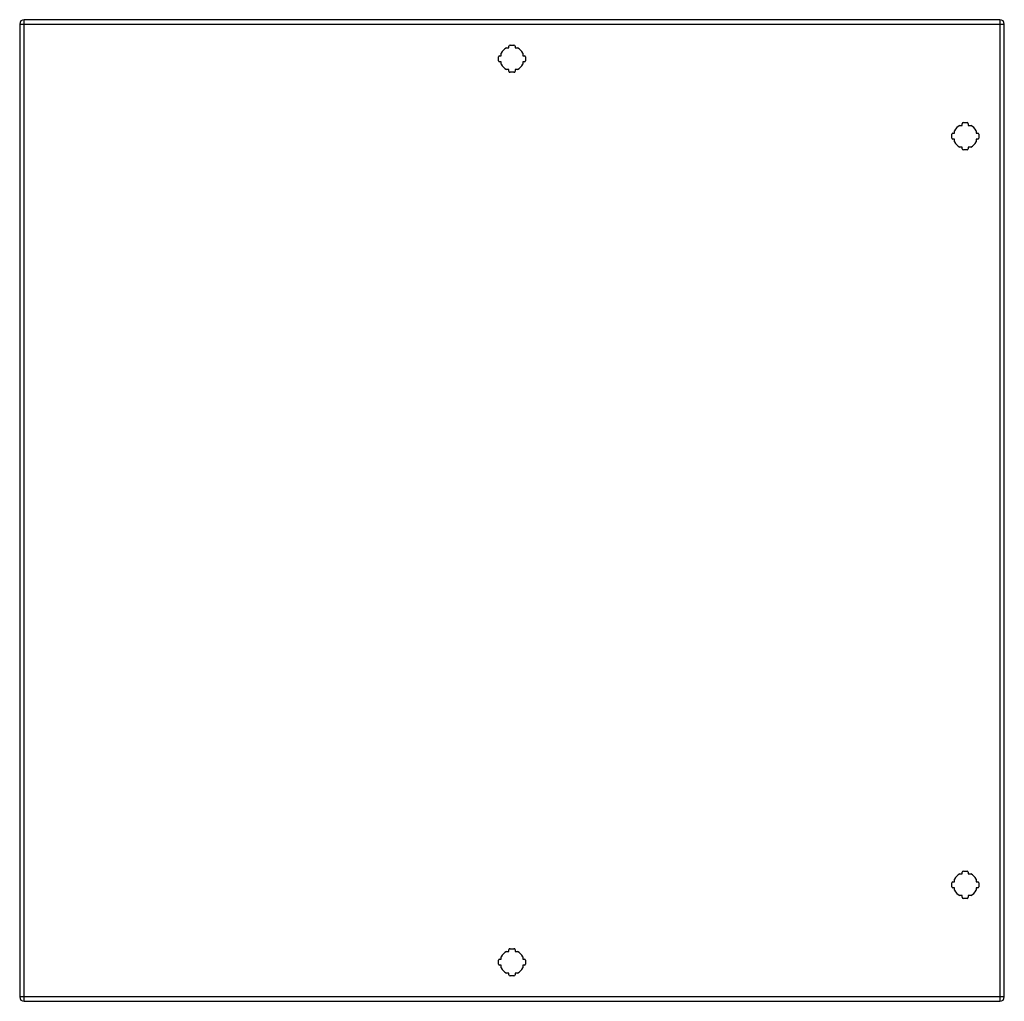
# Model space of a CAD drawing. Header units: inches. Extents: x 34 to 69.9, y 9.5 to 45.3.
import ezdxf

# ---------------------------------------------------------------- set-up
doc = ezdxf.new("R2010")
doc.units = ezdxf.units.IN
doc.header["$MEASUREMENT"] = 0
doc.layers.add('Visible Edges(ANSI)', color=7, linetype='Continuous', lineweight=25)
doc.layers.add('Visible Tangent Edges(ANSI)', color=7, linetype='Continuous', lineweight=25)

msp = doc.modelspace()

# ---------------------------------------------------------------- linework, layer by layer
at = {"layer": 'Visible Edges(ANSI)'}
for p, q in [((69.767, 45.303), (34.171, 45.303)), ((34.01, 45.142), (34.01, 9.661)), ((69.928, 9.661), (69.928, 45.142)), ((51.769, 44.275), (51.859, 44.275)), ((51.859, 44.275), (51.859, 44.335)), ((51.898, 44.374), (52.039, 44.374)), ((52.079, 44.335), (52.079, 44.275)), ((52.079, 44.275), (52.168, 44.275)), ((51.474, 43.808), (51.474, 43.95)), ((51.513, 43.989), (51.573, 43.989)), ((51.573, 43.989), (51.573, 44.078)), ((52.364, 44.078), (52.364, 43.989)), ((52.364, 43.989), (52.424, 43.989)), ((52.464, 43.95), (52.464, 43.808)), ((51.573, 43.769), (51.513, 43.769)), ((51.573, 43.68), (51.573, 43.769)), ((51.859, 43.483), (51.769, 43.483)), ((51.859, 43.423), (51.859, 43.483)), ((52.168, 43.483), (52.079, 43.483)), ((52.079, 43.483), (52.079, 43.423)), ((52.424, 43.769), (52.364, 43.769)), ((52.364, 43.769), (52.364, 43.68)), ((52.039, 43.384), (51.898, 43.384)), ((68.304, 41.449), (68.394, 41.449)), ((68.394, 41.449), (68.394, 41.509)), ((68.433, 41.548), (68.574, 41.548)), ((68.614, 41.509), (68.614, 41.449)), ((68.614, 41.449), (68.703, 41.449)), ((68.009, 40.982), (68.009, 41.124)), ((68.048, 41.163), (68.108, 41.163)), ((68.108, 41.163), (68.108, 41.252)), ((68.899, 41.252), (68.899, 41.163)), ((68.899, 41.163), (68.959, 41.163)), ((68.999, 41.124), (68.999, 40.982)), ((68.108, 40.943), (68.048, 40.943)), ((68.108, 40.854), (68.108, 40.943)), ((68.394, 40.657), (68.304, 40.657)), ((68.394, 40.597), (68.394, 40.657)), ((68.703, 40.657), (68.614, 40.657)), ((68.614, 40.657), (68.614, 40.597)), ((68.959, 40.943), (68.899, 40.943)), ((68.899, 40.943), (68.899, 40.854)), ((68.574, 40.558), (68.433, 40.558)), ((68.304, 14.146), (68.394, 14.146)), ((68.394, 14.146), (68.394, 14.206)), ((68.433, 14.245), (68.574, 14.245)), ((68.614, 14.206), (68.614, 14.146)), ((68.614, 14.146), (68.703, 14.146)), ((68.009, 13.679), (68.009, 13.821)), ((68.048, 13.86), (68.108, 13.86)), ((68.108, 13.86), (68.108, 13.949)), ((68.899, 13.949), (68.899, 13.86)), ((68.899, 13.86), (68.959, 13.86)), ((68.999, 13.821), (68.999, 13.679)), ((68.108, 13.64), (68.048, 13.64)), ((68.108, 13.551), (68.108, 13.64)), ((68.394, 13.354), (68.304, 13.354)), ((68.394, 13.294), (68.394, 13.354)), ((68.703, 13.354), (68.614, 13.354)), ((68.614, 13.354), (68.614, 13.294)), ((68.959, 13.64), (68.899, 13.64)), ((68.899, 13.64), (68.899, 13.551)), ((68.574, 13.255), (68.433, 13.255)), ((51.769, 11.32), (51.859, 11.32)), ((51.859, 11.32), (51.859, 11.38)), ((51.898, 11.419), (52.039, 11.419)), ((52.079, 11.38), (52.079, 11.32)), ((52.079, 11.32), (52.168, 11.32)), ((51.474, 10.853), (51.474, 10.995)), ((51.513, 11.034), (51.573, 11.034)), ((51.573, 10.814), (51.513, 10.814)), ((51.573, 11.034), (51.573, 11.123)), ((51.573, 10.725), (51.573, 10.814)), ((52.364, 11.123), (52.364, 11.034)), ((52.364, 11.034), (52.424, 11.034)), ((52.364, 10.814), (52.364, 10.725)), ((52.424, 10.814), (52.364, 10.814)), ((52.464, 10.995), (52.464, 10.853)), ((51.859, 10.528), (51.769, 10.528)), ((51.859, 10.468), (51.859, 10.528)), ((52.039, 10.429), (51.898, 10.429)), ((52.168, 10.528), (52.079, 10.528)), ((52.079, 10.528), (52.079, 10.468)), ((34.171, 9.5), (69.767, 9.5))]:
    msp.add_line(p, q, dxfattribs=at)
for centre, radius, start, end in [((34.171, 45.142), 0.161, 90, 180), ((69.767, 45.142), 0.161, 0, 90), ((51.969, 43.879), 0.443, 116.7049, 153.2951), ((51.898, 44.335), 0.0394, 90, 180), ((52.039, 44.335), 0.0394, 0, 90), ((51.969, 43.879), 0.443, 26.7049, 63.2951), ((51.513, 43.95), 0.0394, 90, 180), ((52.424, 43.95), 0.0394, 0, 90), ((51.513, 43.808), 0.0394, 180, 270), ((51.969, 43.879), 0.443, 206.7049, 243.2951), ((51.969, 43.879), 0.443, 296.7049, 333.2951), ((52.424, 43.808), 0.0394, 270, 0), ((51.898, 43.423), 0.0394, 180, 270), ((52.039, 43.423), 0.0394, 270, 0), ((68.504, 41.053), 0.443, 116.7049, 153.2951), ((68.433, 41.509), 0.0394, 90, 180), ((68.574, 41.509), 0.0394, 0, 90), ((68.504, 41.053), 0.443, 26.7049, 63.2951), ((68.048, 41.124), 0.0394, 90, 180), ((68.048, 40.982), 0.0394, 180, 270), ((68.959, 41.124), 0.0394, 0, 90), ((68.959, 40.982), 0.0394, 270, 0), ((68.504, 41.053), 0.443, 206.7049, 243.2951), ((68.433, 40.597), 0.0394, 180, 270), ((68.574, 40.597), 0.0394, 270, 0), ((68.504, 41.053), 0.443, 296.7049, 333.2951), ((68.504, 13.75), 0.443, 116.7049, 153.2951), ((68.433, 14.206), 0.0394, 90, 180), ((68.574, 14.206), 0.0394, 0, 90), ((68.504, 13.75), 0.443, 26.7049, 63.2951), ((68.048, 13.821), 0.0394, 90, 180), ((68.048, 13.679), 0.0394, 180, 270), ((68.959, 13.821), 0.0394, 0, 90), ((68.959, 13.679), 0.0394, 270, 0), ((68.504, 13.75), 0.443, 206.7049, 243.2951), ((68.433, 13.294), 0.0394, 180, 270), ((68.574, 13.294), 0.0394, 270, 0), ((68.504, 13.75), 0.443, 296.7049, 333.2951), ((51.969, 10.924), 0.443, 116.7049, 153.2951), ((51.898, 11.38), 0.0394, 90, 180), ((52.039, 11.38), 0.0394, 0, 90), ((51.969, 10.924), 0.443, 26.7049, 63.2951), ((51.513, 10.995), 0.0394, 90, 180), ((51.513, 10.853), 0.0394, 180, 270), ((52.424, 10.995), 0.0394, 0, 90), ((52.424, 10.853), 0.0394, 270, 0), ((51.969, 10.924), 0.443, 206.7049, 243.2951), ((51.898, 10.468), 0.0394, 180, 270), ((52.039, 10.468), 0.0394, 270, 0), ((51.969, 10.924), 0.443, 296.7049, 333.2951), ((34.171, 9.661), 0.161, 180, 270), ((69.767, 9.661), 0.161, 270, 0)]:
    msp.add_arc(centre, radius, start, end, dxfattribs=at)
at = {"layer": 'Visible Tangent Edges(ANSI)'}
for p, q in [((34.171, 45.142), (34.171, 45.303)), ((69.767, 45.303), (69.767, 45.142)), ((34.01, 45.142), (34.171, 45.142)), ((34.171, 45.142), (69.767, 45.142)), ((34.171, 9.661), (34.171, 45.142)), ((69.767, 45.142), (69.928, 45.142)), ((69.767, 45.142), (69.767, 9.661)), ((34.171, 9.661), (34.01, 9.661)), ((34.171, 9.5), (34.171, 9.661)), ((69.767, 9.661), (34.171, 9.661)), ((69.767, 9.661), (69.767, 9.5)), ((69.928, 9.661), (69.767, 9.661))]:
    msp.add_line(p, q, dxfattribs=at)

doc.saveas('drawing.dxf')
